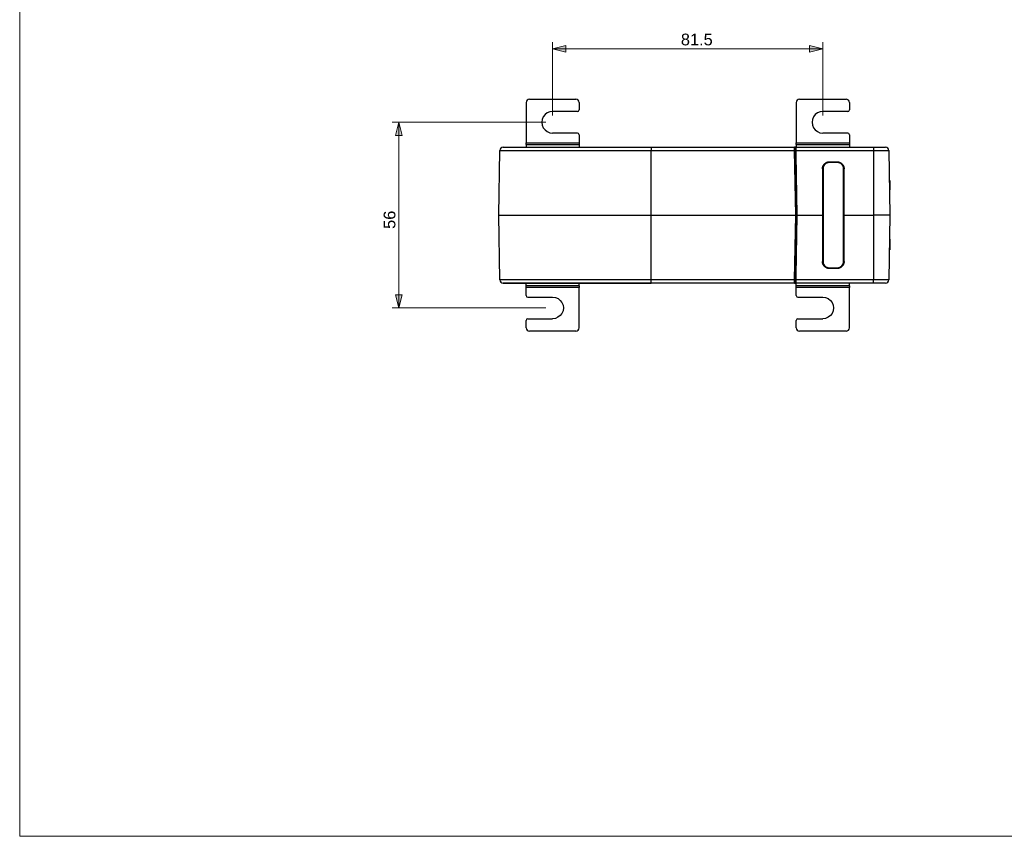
# Model space of a CAD drawing. Header units: inches. Extents: x 0 to 842, y 0 to 595.
# Tile 1 of 7: x 0 to 421, y 0 to 349. Entities that reach past the tile are written whole.
import ezdxf

# ---------------------------------------------------------------- set-up
doc = ezdxf.new("R2010")
doc.units = ezdxf.units.IN
doc.header["$MEASUREMENT"] = 0
doc.layers.add('Capa 1', color=7, linetype='Continuous')

# ---------------------------------------------------------------- blocks, each defined once
blk = doc.blocks.new('block 2')
at = {"layer": 'Capa 1', "lineweight": 0}
blk.add_lwpolyline([(0, 595.28), (841.89, 595.28), (841.89, 0), (0, 0), (0, 595.28)], dxfattribs=at)
at = {"layer": 'Capa 1', "color": 250, "lineweight": 25}
for points in [[(216.5, 313.71), (216.5, 296.4)], [(217.92, 315.12), (237.76, 315.12)], [(239.18, 313.71), (239.18, 310.52)], [(332.01, 313.71), (332.01, 296.4)], [(333.43, 315.12), (353.27, 315.12)], [(354.69, 313.71), (354.69, 310.52)], [(238.47, 309.81), (227.85, 309.81)], [(353.98, 309.81), (343.36, 309.81)], [(238.47, 300.6), (227.84, 300.6)], [(239.18, 299.89), (239.18, 296.4)], [(353.98, 300.6), (343.35, 300.6)], [(354.69, 299.89), (354.69, 296.4)], [(216.5, 295.78), (216.5, 296.4)], [(216.5, 296.4), (239.18, 296.4)], [(216.5, 295.78), (216.5, 294.57)], [(216.5, 295.78), (239.18, 295.78)], [(239.18, 296.4), (239.18, 295.78)], [(239.18, 295.78), (239.18, 294.57)], [(332.01, 295.78), (332.01, 296.4)], [(332.01, 296.4), (354.69, 296.4)], [(332.01, 295.78), (332.01, 294.57)], [(332.01, 295.78), (354.69, 295.78)], [(354.69, 296.4), (354.69, 295.78)], [(354.69, 295.78), (354.69, 294.57)], [(204.81, 265.52), (205.29, 293.18)], [(205.29, 293.18), (205.34, 293.18), (205.67, 293.18), (206.32, 293.18), (207.27, 293.18), (208.53, 293.18), (210.08, 293.18), (211.93, 293.18), (214.05, 293.18), (216.45, 293.18), (219.11, 293.18), (222.01, 293.18), (225.15, 293.18), (228.5, 293.18), (230.19, 293.18)], [(206.71, 294.57), (208.51, 294.57)], [(206.72, 294.57), (206.75, 294.57), (207.08, 294.57), (207.71, 294.57), (208.64, 294.57), (209.87, 294.57), (211.39, 294.57), (213.2, 294.57), (215.28, 294.57), (217.62, 294.57), (220.22, 294.57), (223.06, 294.57), (226.13, 294.57), (228.77, 294.57)], [(208.51, 294.57), (208.64, 294.57)], [(208.64, 294.57), (228.77, 294.57)], [(228.77, 294.57), (270, 294.57)], [(228.77, 294.57), (229.41, 294.57), (232.89, 294.57), (236.54, 294.57), (240.36, 294.57), (244.33, 294.57), (248.41, 294.57), (252.6, 294.57), (256.88, 294.57), (261.22, 294.57), (265.6, 294.57), (270, 294.57)], [(230.19, 293.18), (232.06, 293.18), (235.8, 293.18), (239.7, 293.18), (243.75, 293.18), (247.93, 293.18), (252.21, 293.18), (256.59, 293.18), (261.02, 293.18), (265.5, 293.18), (270, 293.18)], [(270, 294.57), (331.25, 294.57)], [(270, 294.57), (270, 294.55), (270, 294.5), (270, 294.42), (270, 294.31), (270, 294.17), (270, 294), (270, 293.81), (270, 293.61), (270, 293.4), (270, 293.18)], [(270, 293.18), (331.27, 293.18)], [(270, 265.52), (270, 293.18)], [(331.29, 294.57), (331.25, 294.57)], [(331.25, 294.57), (331.94, 294.57)], [(331.27, 293.18), (331.27, 293.33), (331.26, 293.48), (331.26, 293.62), (331.26, 293.74), (331.26, 293.85), (331.26, 293.95), (331.26, 294.04), (331.25, 294.12), (331.25, 294.2), (331.25, 294.26), (331.25, 294.31), (331.25, 294.36), (331.25, 294.4), (331.25, 294.44), (331.25, 294.47), (331.25, 294.5), (331.25, 294.52), (331.25, 294.54), (331.25, 294.55), (331.25, 294.56), (331.25, 294.57), (331.25, 294.57)], [(331.75, 265.52), (331.27, 293.18)], [(331.27, 293.18), (331.36, 293.18), (331.44, 293.18), (331.52, 293.18), (331.57, 293.18), (331.61, 293.18), (331.62, 293.18)], [(331.94, 294.57), (331.29, 294.57)], [(331.62, 293.46), (331.6, 294.22)], [(331.62, 293.18), (331.6, 294.22)], [(331.6, 294.22), (331.61, 294.22), (331.64, 294.22), (331.68, 294.22), (331.74, 294.22), (331.8, 294.22), (331.88, 294.22), (331.94, 294.22)], [(331.62, 293.15), (331.62, 293.46)], [(332.1, 265.52), (331.62, 293.18)], [(331.94, 292.3), (331.64, 292.3)], [(331.94, 291.17), (331.66, 291.17)], [(331.95, 290.82), (331.66, 290.82)], [(331.94, 294.57), (364.96, 294.57)], [(331.94, 293.18), (331.94, 294.57)], [(331.94, 291.45), (331.94, 293.18)], [(331.94, 293.18), (364.96, 293.18)], [(332.39, 265.52), (331.94, 291.45)], [(364.96, 294.57), (370.15, 294.57)], [(364.96, 294.57), (364.96, 294.57), (364.96, 294.57), (364.96, 294.56), (364.96, 294.55), (364.96, 294.53), (364.96, 294.52), (364.96, 294.5), (364.96, 294.48), (364.96, 294.45), (364.96, 294.43), (364.96, 294.4), (364.96, 294.36), (364.96, 294.33), (364.96, 294.29), (364.96, 294.25), (364.96, 294.21), (364.96, 294.17), (364.96, 294.12), (364.96, 294.07), (364.96, 294.02), (364.96, 293.97), (364.96, 293.91), (364.96, 293.86), (364.96, 293.8), (364.96, 293.74), (364.96, 293.68), (364.96, 293.62), (364.96, 293.56), (364.96, 293.5), (364.96, 293.44), (364.96, 293.37), (364.96, 293.31), (364.96, 293.24), (364.96, 293.18)], [(364.96, 293.18), (365.17, 293.18), (365.38, 293.18), (365.58, 293.18), (365.79, 293.18), (366, 293.18), (366.2, 293.18), (366.4, 293.18), (366.61, 293.18), (366.81, 293.18), (367, 293.18), (367.2, 293.18), (367.4, 293.18), (367.59, 293.18), (367.78, 293.18), (367.96, 293.18), (368.15, 293.18), (368.32, 293.18), (368.5, 293.18), (368.67, 293.18), (368.84, 293.18), (369.01, 293.18), (369.17, 293.18), (369.33, 293.18), (369.48, 293.18), (369.63, 293.18), (369.78, 293.18), (369.92, 293.18), (370.05, 293.18), (370.18, 293.18), (370.31, 293.18), (370.42, 293.18), (370.54, 293.18), (370.65, 293.18), (370.75, 293.18), (370.85, 293.18), (370.94, 293.18), (371.02, 293.18), (371.1, 293.18), (371.18, 293.18), (371.24, 293.18), (371.3, 293.18), (371.36, 293.18), (371.41, 293.18), (371.45, 293.18), (371.49, 293.18), (371.51, 293.18), (371.54, 293.18), (371.55, 293.18), (371.56, 293.18), (371.57, 293.18)], [(364.96, 293.18), (364.96, 265.52)], [(371.57, 293.18), (372.05, 265.52)], [(343.2, 285.37), (343.2, 285.48), (343.21, 285.59), (343.22, 285.7), (343.24, 285.81), (343.26, 285.92), (343.28, 286.03), (343.31, 286.13), (343.34, 286.24), (343.38, 286.35), (343.42, 286.45), (343.46, 286.55), (343.51, 286.65), (343.56, 286.75), (343.62, 286.85), (343.68, 286.94), (343.74, 287.03), (343.81, 287.12), (343.88, 287.21), (343.95, 287.29), (344.03, 287.37), (344.11, 287.45), (344.2, 287.52), (344.28, 287.59), (344.37, 287.66), (344.46, 287.72), (344.56, 287.78), (344.65, 287.84), (344.75, 287.89), (344.85, 287.94), (344.95, 287.98), (345.06, 288.02), (345.16, 288.06), (345.27, 288.09), (345.37, 288.12), (345.48, 288.15), (345.59, 288.16), (345.7, 288.18), (345.81, 288.19), (345.93, 288.2), (346.04, 288.2)], [(346.05, 288.19), (345.94, 288.18), (345.83, 288.18), (345.72, 288.17), (345.61, 288.15), (345.5, 288.13), (345.39, 288.11), (345.28, 288.08), (345.17, 288.05), (345.07, 288.01), (344.96, 287.97), (344.86, 287.93), (344.76, 287.88), (344.66, 287.83), (344.57, 287.77), (344.47, 287.71), (344.38, 287.65), (344.29, 287.58), (344.21, 287.51), (344.12, 287.43), (344.04, 287.36), (343.97, 287.28), (343.89, 287.19), (343.82, 287.11), (343.76, 287.02), (343.69, 286.93), (343.63, 286.83), (343.58, 286.74), (343.52, 286.64), (343.47, 286.54), (343.43, 286.44), (343.39, 286.33), (343.35, 286.23), (343.32, 286.12), (343.29, 286.01), (343.27, 285.91), (343.25, 285.8), (343.23, 285.69), (343.22, 285.58), (343.22, 285.46), (343.21, 285.35)], [(349.69, 287.98), (346.01, 287.98)], [(346.04, 288.2), (346.05, 288.19)], [(349.59, 288.2), (346.04, 288.2)], [(349.58, 288.19), (346.05, 288.19)], [(349.59, 288.2), (349.58, 288.19)], [(352.41, 285.35), (352.41, 285.46), (352.41, 285.58), (352.39, 285.69), (352.38, 285.8), (352.36, 285.91), (352.34, 286.02), (352.31, 286.12), (352.28, 286.23), (352.24, 286.33), (352.2, 286.44), (352.15, 286.54), (352.1, 286.64), (352.05, 286.74), (352, 286.83), (351.94, 286.93), (351.87, 287.02), (351.81, 287.11), (351.73, 287.19), (351.66, 287.28), (351.58, 287.36), (351.5, 287.43), (351.42, 287.51), (351.33, 287.58), (351.25, 287.65), (351.15, 287.71), (351.06, 287.77), (350.96, 287.83), (350.87, 287.88), (350.77, 287.93), (350.66, 287.97), (350.56, 288.01), (350.46, 288.05), (350.35, 288.08), (350.24, 288.11), (350.13, 288.13), (350.02, 288.15), (349.91, 288.17), (349.8, 288.18), (349.69, 288.18), (349.58, 288.19)], [(349.59, 288.2), (349.7, 288.2), (349.81, 288.19), (349.92, 288.18), (350.03, 288.16), (350.14, 288.15), (350.25, 288.12), (350.36, 288.09), (350.47, 288.06), (350.57, 288.02), (350.68, 287.98), (350.78, 287.94), (350.88, 287.89), (350.98, 287.84), (351.07, 287.78), (351.17, 287.72), (351.26, 287.66), (351.35, 287.59), (351.43, 287.52), (351.52, 287.45), (351.6, 287.37), (351.67, 287.29), (351.75, 287.21), (351.82, 287.12), (351.88, 287.03), (351.95, 286.94), (352.01, 286.85), (352.06, 286.75), (352.12, 286.65), (352.17, 286.55), (352.21, 286.45), (352.25, 286.35), (352.29, 286.24), (352.32, 286.13), (352.35, 286.03), (352.37, 285.92), (352.39, 285.81), (352.41, 285.7), (352.42, 285.59), (352.42, 285.48), (352.43, 285.37)], [(343.2, 285.37), (343.21, 285.35)], [(343.2, 285.37), (343.2, 265.52)], [(343.21, 285.35), (343.21, 265.52)], [(343.46, 285.43), (343.46, 245.6)], [(352.24, 245.6), (352.24, 285.43)], [(352.43, 285.37), (352.41, 285.35)], [(352.42, 265.52), (352.41, 285.35)], [(352.43, 265.52), (352.43, 285.37)], [(371.79, 280.29), (372.05, 280.29)], [(371.8, 280.09), (372.05, 280.09)], [(371.8, 279.76), (372.05, 279.76)], [(371.82, 278.82), (372.05, 278.82)], [(372.05, 280.29), (372.05, 280.1)], [(372.05, 280.1), (372.05, 280.09)], [(372.05, 280.09), (372.05, 279.76)], [(372.05, 279.76), (372.05, 278.82)], [(372.05, 278.82), (372.05, 276.36)], [(371.86, 276.36), (372.05, 276.36)], [(204.81, 265.52), (206.13, 265.52)], [(204.81, 265.52), (206.13, 265.52)], [(205.29, 237.85), (204.81, 265.52)], [(206.13, 265.52), (206.65, 265.52)], [(206.13, 265.52), (206.65, 265.52)], [(206.65, 265.52), (206.8, 265.52)], [(206.65, 265.52), (206.8, 265.52)], [(206.8, 265.52), (207.95, 265.52)], [(206.8, 265.52), (207.95, 265.52)], [(207.95, 265.52), (208.07, 265.52)], [(207.95, 265.52), (208.07, 265.52)], [(208.07, 265.52), (226.99, 265.52)], [(208.07, 265.52), (210.24, 265.52)], [(210.24, 265.52), (226.99, 265.52)], [(226.99, 265.52), (229.35, 265.52)], [(226.99, 265.52), (229.35, 265.52)], [(229.35, 265.52), (230.67, 265.52)], [(229.35, 265.52), (230.67, 265.52)], [(230.67, 265.52), (270, 265.52)], [(230.67, 265.52), (270, 265.52)], [(270, 265.52), (331.75, 265.52)], [(270, 265.52), (331.75, 265.52)], [(270, 237.85), (270, 265.52)], [(331.27, 237.85), (331.75, 265.52)], [(331.62, 237.85), (332.1, 265.52)], [(332.1, 265.52), (331.75, 265.52)], [(331.75, 265.52), (331.84, 265.52)], [(331.84, 265.52), (331.93, 265.52)], [(331.93, 265.52), (332, 265.52)], [(331.94, 239.58), (332.39, 265.52)], [(332, 265.52), (332.06, 265.52)], [(332.06, 265.52), (332.09, 265.52)], [(332.09, 265.52), (332.1, 265.52)], [(332.1, 265.52), (332.39, 265.52)], [(332.1, 265.52), (332.39, 265.52)], [(332.39, 265.52), (343.2, 265.52)], [(343.2, 265.52), (343.2, 245.67)], [(343.21, 265.52), (343.46, 265.52)], [(343.21, 265.52), (343.21, 245.68)], [(352.24, 265.52), (352.42, 265.52)], [(352.41, 245.68), (352.42, 265.52)], [(352.43, 245.67), (352.43, 265.52)], [(352.43, 265.52), (364.96, 265.52)], [(364.96, 265.52), (364.96, 237.85)], [(372.05, 265.52), (372.05, 265.52), (372.04, 265.52), (372.02, 265.52), (371.99, 265.52), (371.96, 265.52), (371.93, 265.52), (371.88, 265.52), (371.83, 265.52), (371.77, 265.52), (371.7, 265.52), (371.63, 265.52), (371.55, 265.52), (371.47, 265.52), (371.38, 265.52), (371.28, 265.52), (371.17, 265.52), (371.06, 265.52), (370.95, 265.52), (370.82, 265.52), (370.7, 265.52), (370.56, 265.52), (370.42, 265.52), (370.28, 265.52), (370.13, 265.52), (369.97, 265.52), (369.82, 265.52), (369.65, 265.52), (369.48, 265.52), (369.31, 265.52), (369.13, 265.52), (368.95, 265.52), (368.76, 265.52), (368.57, 265.52), (368.38, 265.52), (368.18, 265.52), (367.98, 265.52), (367.78, 265.52), (367.57, 265.52), (367.36, 265.52), (367.15, 265.52), (366.94, 265.52), (366.73, 265.52), (366.51, 265.52), (366.29, 265.52), (366.07, 265.52), (365.85, 265.52), (365.63, 265.52), (365.41, 265.52), (365.19, 265.52), (364.96, 265.52)], [(372.05, 265.52), (371.57, 237.85)], [(371.84, 253.71), (372.05, 253.71)], [(371.87, 255.31), (372.05, 255.31)], [(372.05, 255.31), (372.05, 253.71)], [(372.05, 253.71), (372.05, 252.27)], [(371.79, 250.68), (372.05, 250.68)], [(371.82, 252.28), (372.05, 252.28)], [(372.05, 252.28), (372.05, 250.68)], [(343.2, 245.67), (343.21, 245.68)], [(346.04, 242.83), (345.93, 242.84), (345.81, 242.84), (345.7, 242.85), (345.59, 242.87), (345.48, 242.89), (345.37, 242.91), (345.27, 242.94), (345.16, 242.97), (345.06, 243.01), (344.95, 243.05), (344.85, 243.09), (344.75, 243.14), (344.65, 243.19), (344.56, 243.25), (344.46, 243.31), (344.37, 243.38), (344.28, 243.44), (344.2, 243.51), (344.11, 243.59), (344.03, 243.66), (343.95, 243.74), (343.88, 243.83), (343.81, 243.91), (343.74, 244), (343.68, 244.09), (343.62, 244.19), (343.56, 244.28), (343.51, 244.38), (343.46, 244.48), (343.42, 244.58), (343.38, 244.69), (343.34, 244.79), (343.31, 244.9), (343.28, 245.01), (343.26, 245.12), (343.24, 245.22), (343.22, 245.33), (343.21, 245.44), (343.2, 245.56), (343.2, 245.67)], [(343.21, 245.68), (343.22, 245.57), (343.22, 245.46), (343.23, 245.35), (343.25, 245.24), (343.27, 245.13), (343.29, 245.02), (343.32, 244.91), (343.35, 244.8), (343.39, 244.7), (343.43, 244.6), (343.47, 244.49), (343.52, 244.39), (343.58, 244.3), (343.63, 244.2), (343.69, 244.11), (343.76, 244.01), (343.82, 243.93), (343.89, 243.84), (343.97, 243.76), (344.04, 243.68), (344.12, 243.6), (344.21, 243.53), (344.29, 243.45), (344.38, 243.39), (344.47, 243.32), (344.57, 243.26), (344.66, 243.21), (344.76, 243.16), (344.86, 243.11), (344.96, 243.06), (345.07, 243.02), (345.17, 242.99), (345.28, 242.95), (345.39, 242.92), (345.5, 242.9), (345.61, 242.88), (345.72, 242.87), (345.83, 242.85), (345.94, 242.85), (346.05, 242.85)], [(349.58, 242.85), (349.69, 242.85), (349.8, 242.85), (349.91, 242.87), (350.02, 242.88), (350.13, 242.9), (350.24, 242.92), (350.35, 242.95), (350.46, 242.99), (350.56, 243.02), (350.66, 243.06), (350.77, 243.11), (350.87, 243.16), (350.96, 243.21), (351.06, 243.26), (351.15, 243.32), (351.25, 243.39), (351.33, 243.45), (351.42, 243.53), (351.5, 243.6), (351.58, 243.68), (351.66, 243.76), (351.73, 243.84), (351.81, 243.93), (351.87, 244.01), (351.94, 244.11), (352, 244.2), (352.05, 244.3), (352.1, 244.39), (352.15, 244.49), (352.2, 244.6), (352.24, 244.7), (352.27, 244.8), (352.31, 244.91), (352.34, 245.02), (352.36, 245.13), (352.38, 245.24), (352.39, 245.35), (352.4, 245.46), (352.41, 245.57), (352.41, 245.68)], [(352.43, 245.67), (352.42, 245.56), (352.42, 245.45), (352.41, 245.33), (352.39, 245.22), (352.37, 245.11), (352.35, 245), (352.32, 244.9), (352.29, 244.79), (352.25, 244.69), (352.21, 244.58), (352.17, 244.48), (352.12, 244.38), (352.06, 244.28), (352.01, 244.19), (351.95, 244.09), (351.88, 244), (351.82, 243.91), (351.75, 243.83), (351.67, 243.74), (351.6, 243.66), (351.52, 243.59), (351.43, 243.51), (351.35, 243.44), (351.26, 243.38), (351.17, 243.31), (351.07, 243.25), (350.98, 243.2), (350.88, 243.14), (350.78, 243.09), (350.68, 243.05), (350.57, 243.01), (350.47, 242.97), (350.36, 242.94), (350.25, 242.91), (350.14, 242.89), (350.03, 242.87), (349.92, 242.85), (349.81, 242.84), (349.7, 242.84), (349.59, 242.83)], [(352.43, 245.67), (352.41, 245.68)], [(331.66, 240.21), (331.95, 240.21)], [(346.01, 243.05), (349.69, 243.05)], [(346.04, 242.83), (346.05, 242.85)], [(346.04, 242.83), (349.59, 242.83)], [(346.05, 242.85), (349.58, 242.85)], [(349.59, 242.83), (349.58, 242.85)], [(230.19, 237.85), (228.5, 237.85), (225.15, 237.85), (222.01, 237.85), (219.11, 237.85), (216.45, 237.85), (214.05, 237.85), (211.93, 237.85), (210.08, 237.85), (208.53, 237.85), (207.27, 237.85), (206.32, 237.85), (205.67, 237.85), (205.34, 237.85), (205.29, 237.85)], [(208.51, 236.46), (206.71, 236.46)], [(206.72, 236.46), (206.75, 236.46), (207.08, 236.46), (207.71, 236.46), (208.64, 236.46), (209.87, 236.46), (211.39, 236.46), (213.2, 236.46), (215.28, 236.46), (217.62, 236.46), (220.22, 236.46), (223.06, 236.46), (226.13, 236.46), (228.77, 236.46)], [(208.64, 236.46), (208.51, 236.46)], [(228.77, 236.46), (208.64, 236.46)], [(216.5, 235.25), (216.5, 236.46)], [(270, 236.46), (228.77, 236.46)], [(228.77, 236.46), (229.41, 236.46), (232.89, 236.46), (236.54, 236.46), (240.36, 236.46), (244.33, 236.46), (248.41, 236.46), (252.6, 236.46), (256.88, 236.46), (261.22, 236.46), (265.6, 236.46), (270, 236.46)], [(270, 237.85), (265.5, 237.85), (261.02, 237.85), (256.58, 237.85), (252.21, 237.85), (247.93, 237.85), (243.75, 237.85), (239.7, 237.85), (235.79, 237.85), (232.06, 237.85), (230.19, 237.85)], [(239.18, 235.25), (239.18, 236.46)], [(270, 236.46), (270, 236.48), (270, 236.53), (270, 236.61), (270, 236.73), (270, 236.87), (270, 237.03), (270, 237.22), (270, 237.42), (270, 237.64), (270, 237.85)], [(331.27, 237.85), (270, 237.85)], [(331.25, 236.46), (270, 236.46)], [(331.25, 236.46), (331.25, 236.47), (331.25, 236.49), (331.25, 236.53), (331.25, 236.58), (331.25, 236.63), (331.25, 236.69), (331.25, 236.76), (331.25, 236.83), (331.25, 236.9), (331.25, 236.97), (331.26, 237.04), (331.26, 237.11), (331.26, 237.18), (331.26, 237.25), (331.26, 237.32), (331.26, 237.39), (331.26, 237.47), (331.26, 237.54), (331.26, 237.62), (331.27, 237.69), (331.27, 237.77), (331.27, 237.85)], [(331.25, 236.46), (331.29, 236.46)], [(331.94, 236.46), (331.25, 236.46)], [(331.27, 237.85), (331.36, 237.85), (331.44, 237.85), (331.52, 237.85), (331.57, 237.85), (331.61, 237.85), (331.62, 237.85)], [(331.29, 236.46), (331.94, 236.46)], [(331.6, 236.81), (331.62, 237.85)], [(331.6, 236.81), (331.62, 237.57)], [(331.94, 236.81), (331.92, 236.81), (331.82, 236.81), (331.73, 236.81), (331.67, 236.81), (331.63, 236.81), (331.61, 236.81), (331.6, 236.81)], [(331.94, 238.73), (331.64, 238.73)], [(331.66, 239.86), (331.94, 239.87)], [(331.94, 237.85), (331.94, 239.58)], [(331.94, 236.46), (331.94, 237.85)], [(364.96, 237.85), (331.94, 237.85)], [(364.96, 236.46), (331.94, 236.46)], [(332.01, 235.25), (332.01, 236.46)], [(354.69, 235.25), (354.69, 236.46)], [(364.96, 236.46), (364.96, 236.46), (364.96, 236.47), (364.96, 236.48), (364.96, 236.49), (364.96, 236.5), (364.96, 236.51), (364.96, 236.53), (364.96, 236.56), (364.96, 236.58), (364.96, 236.61), (364.96, 236.64), (364.96, 236.67), (364.96, 236.7), (364.96, 236.74), (364.96, 236.78), (364.96, 236.82), (364.96, 236.87), (364.96, 236.91), (364.96, 236.96), (364.96, 237.01), (364.96, 237.07), (364.96, 237.12), (364.96, 237.17), (364.96, 237.23), (364.96, 237.29), (364.96, 237.35), (364.96, 237.41), (364.96, 237.47), (364.96, 237.53), (364.96, 237.6), (364.96, 237.66), (364.96, 237.73), (364.96, 237.79), (364.96, 237.85)], [(371.57, 237.85), (371.56, 237.85), (371.55, 237.85), (371.54, 237.85), (371.52, 237.85), (371.49, 237.85), (371.45, 237.85), (371.41, 237.85), (371.36, 237.85), (371.31, 237.85), (371.24, 237.85), (371.18, 237.85), (371.1, 237.85), (371.02, 237.85), (370.94, 237.85), (370.85, 237.85), (370.75, 237.85), (370.65, 237.85), (370.54, 237.85), (370.43, 237.85), (370.31, 237.85), (370.18, 237.85), (370.05, 237.85), (369.92, 237.85), (369.78, 237.85), (369.63, 237.85), (369.48, 237.85), (369.33, 237.85), (369.17, 237.85), (369.01, 237.85), (368.85, 237.85), (368.68, 237.85), (368.5, 237.85), (368.33, 237.85), (368.15, 237.85), (367.96, 237.85), (367.78, 237.85), (367.59, 237.85), (367.39, 237.85), (367.2, 237.85), (367, 237.85), (366.81, 237.85), (366.61, 237.85), (366.4, 237.85), (366.2, 237.85), (366, 237.85), (365.79, 237.85), (365.59, 237.85), (365.38, 237.85), (365.17, 237.85), (364.96, 237.85)], [(370.15, 236.46), (364.96, 236.46)], [(216.5, 234.63), (216.5, 235.25)], [(239.18, 235.25), (216.5, 235.25)], [(216.5, 231.15), (216.5, 234.64)], [(239.18, 234.63), (216.5, 234.63)], [(239.18, 235.25), (239.18, 234.63)], [(239.18, 217.33), (239.18, 234.64)], [(332.01, 234.63), (332.01, 235.25)], [(354.69, 235.25), (332.01, 235.25)], [(332.01, 231.15), (332.01, 234.64)], [(354.69, 234.63), (332.01, 234.63)], [(354.69, 235.25), (354.69, 234.63)], [(354.69, 217.33), (354.69, 234.64)], [(217.21, 230.44), (227.84, 230.44)], [(332.72, 230.44), (343.35, 230.44)], [(216.5, 217.33), (216.5, 220.52)], [(217.21, 221.23), (227.83, 221.23)], [(332.01, 217.33), (332.01, 220.52)], [(332.72, 221.23), (343.34, 221.23)], [(237.76, 215.91), (217.92, 215.91)], [(353.27, 215.91), (333.43, 215.91)]]:
    blk.add_lwpolyline(points, dxfattribs=at)
for points in [[(217.92, 315.12), (217.13, 315.12), (216.5, 314.49), (216.5, 313.71)], [(238.76, 314.71), (238.5, 314.97), (238.13, 315.12), (237.76, 315.12)], [(239.18, 313.71), (239.18, 314.08), (239.03, 314.44), (238.76, 314.71)], [(333.43, 315.12), (332.65, 315.12), (332.01, 314.49), (332.01, 313.71)], [(354.27, 314.71), (354.01, 314.97), (353.65, 315.12), (353.27, 315.12)], [(354.69, 313.71), (354.69, 314.08), (354.54, 314.44), (354.27, 314.71)], [(223.85, 307.51), (223.03, 306.08), (223.02, 304.33), (223.85, 302.9)], [(227.85, 309.81), (226.2, 309.81), (224.68, 308.94), (223.85, 307.51)], [(238.47, 309.81), (238.86, 309.81), (239.18, 310.12), (239.18, 310.52)], [(339.36, 307.51), (338.54, 306.08), (338.54, 304.33), (339.36, 302.9)], [(343.36, 309.81), (341.71, 309.81), (340.19, 308.94), (339.36, 307.51)], [(353.98, 309.81), (354.37, 309.81), (354.69, 310.12), (354.69, 310.52)], [(223.85, 302.9), (224.67, 301.48), (226.19, 300.6), (227.84, 300.6)], [(239.18, 299.89), (239.18, 300.28), (238.86, 300.59), (238.47, 300.59)], [(339.36, 302.9), (340.18, 301.48), (341.7, 300.6), (343.35, 300.6)], [(354.69, 299.89), (354.69, 300.28), (354.37, 300.59), (353.98, 300.59)], [(206.71, 294.57), (205.93, 294.57), (205.3, 293.95), (205.29, 293.18)], [(331.6, 294.22), (331.6, 294.42), (331.44, 294.57), (331.25, 294.57)], [(331.34, 294.56), (331.31, 294.57), (331.28, 294.57), (331.25, 294.57)], [(331.37, 294.55), (331.36, 294.55), (331.35, 294.56), (331.34, 294.56)], [(331.42, 294.53), (331.41, 294.53), (331.39, 294.54), (331.37, 294.55)], [(331.46, 294.5), (331.45, 294.51), (331.44, 294.52), (331.42, 294.53)], [(331.5, 294.47), (331.49, 294.48), (331.47, 294.49), (331.46, 294.5)], [(331.53, 294.43), (331.52, 294.45), (331.51, 294.46), (331.5, 294.47)], [(331.55, 294.4), (331.55, 294.41), (331.54, 294.42), (331.53, 294.43)], [(331.58, 294.35), (331.57, 294.36), (331.56, 294.38), (331.55, 294.4)], [(331.59, 294.31), (331.59, 294.33), (331.58, 294.34), (331.58, 294.35)], [(331.6, 294.22), (331.6, 294.25), (331.6, 294.28), (331.59, 294.31)], [(371.57, 293.18), (371.55, 293.95), (370.92, 294.57), (370.15, 294.57)], [(344.2, 287.23), (343.73, 286.75), (343.46, 286.11), (343.46, 285.43)], [(346.01, 287.98), (345.33, 287.98), (344.68, 287.71), (344.2, 287.23)], [(351.5, 287.23), (351.02, 287.71), (350.37, 287.98), (349.69, 287.98)], [(352.24, 285.43), (352.24, 286.11), (351.98, 286.76), (351.5, 287.23)], [(343.46, 245.6), (343.46, 244.93), (343.73, 244.28), (344.2, 243.8)], [(349.69, 243.05), (351.1, 243.05), (352.24, 244.19), (352.24, 245.6)], [(344.2, 243.8), (344.68, 243.32), (345.33, 243.05), (346.01, 243.05)], [(205.29, 237.85), (205.3, 237.08), (205.93, 236.46), (206.71, 236.46)], [(331.25, 236.46), (331.44, 236.46), (331.6, 236.62), (331.6, 236.81)], [(331.25, 236.46), (331.28, 236.46), (331.31, 236.46), (331.34, 236.47)], [(331.34, 236.47), (331.35, 236.48), (331.36, 236.48), (331.37, 236.48)], [(331.37, 236.48), (331.39, 236.49), (331.41, 236.5), (331.42, 236.51)], [(331.42, 236.51), (331.44, 236.51), (331.45, 236.52), (331.46, 236.53)], [(331.46, 236.53), (331.47, 236.54), (331.48, 236.55), (331.5, 236.56)], [(331.5, 236.56), (331.51, 236.57), (331.52, 236.59), (331.53, 236.6)], [(331.53, 236.6), (331.54, 236.61), (331.55, 236.62), (331.55, 236.63)], [(331.55, 236.63), (331.56, 236.65), (331.57, 236.67), (331.58, 236.69)], [(331.58, 236.69), (331.58, 236.7), (331.59, 236.71), (331.59, 236.72)], [(331.59, 236.72), (331.6, 236.75), (331.6, 236.78), (331.6, 236.81)], [(370.15, 236.46), (370.92, 236.46), (371.55, 237.08), (371.57, 237.85)], [(216.5, 231.15), (216.5, 230.75), (216.82, 230.44), (217.21, 230.44)], [(227.84, 230.44), (229.48, 230.44), (231.01, 229.56), (231.83, 228.13)], [(231.83, 228.13), (232.65, 226.71), (232.65, 224.95), (231.82, 223.52)], [(332.01, 231.15), (332.01, 230.75), (332.33, 230.44), (332.72, 230.44)], [(343.35, 230.44), (345, 230.44), (346.52, 229.56), (347.34, 228.13)], [(347.34, 228.13), (348.16, 226.71), (348.16, 224.95), (347.34, 223.52)], [(231.82, 223.52), (231, 222.1), (229.47, 221.22), (227.83, 221.23)], [(347.34, 223.52), (346.51, 222.1), (344.99, 221.22), (343.34, 221.23)], [(217.21, 221.23), (216.82, 221.23), (216.5, 220.91), (216.5, 220.52)], [(332.72, 221.23), (332.33, 221.23), (332.01, 220.91), (332.01, 220.52)], [(216.5, 217.33), (216.5, 216.95), (216.65, 216.59), (216.91, 216.33)], [(216.91, 216.33), (217.18, 216.06), (217.54, 215.91), (217.92, 215.91)], [(237.76, 215.91), (238.54, 215.91), (239.18, 216.54), (239.18, 217.33)], [(332.01, 217.33), (332.01, 216.95), (332.16, 216.59), (332.43, 216.33)], [(332.43, 216.33), (332.69, 216.06), (333.05, 215.91), (333.43, 215.91)], [(353.27, 215.91), (354.05, 215.91), (354.69, 216.54), (354.69, 217.33)]]:
    blk.add_open_spline(points, degree=3, dxfattribs=at)
blk = doc.blocks.new('block 3')
at = {"layer": 'Capa 1', "lineweight": 0}
blk.add_lwpolyline([(0, 595.28), (841.89, 595.28), (841.89, 0), (0, 0), (0, 595.28)], dxfattribs=at)
blk = doc.blocks.new('block 4')
at = {"layer": 'Capa 1', "lineweight": 0}
blk.add_lwpolyline([(0, 595.28), (841.89, 595.28), (841.89, 0), (0, 0), (0, 595.28)], dxfattribs=at)
blk = doc.blocks.new('block 5')
at = {"layer": 'Capa 1', "lineweight": 0}
blk.add_lwpolyline([(0, 595.28), (841.89, 595.28), (841.89, 0), (0, 0), (0, 595.28)], dxfattribs=at)
blk = doc.blocks.new('block 6')
at = {"layer": 'Capa 1', "lineweight": 0}
blk.add_lwpolyline([(0, 595.28), (841.89, 595.28), (841.89, 0), (0, 0), (0, 595.28)], dxfattribs=at)
blk = doc.blocks.new('block 7')
at = {"layer": 'Capa 1', "lineweight": 0}
blk.add_lwpolyline([(0, 595.28), (841.89, 595.28), (841.89, 0), (0, 0), (0, 595.28)], dxfattribs=at)
blk = doc.blocks.new('block 8')
at = {"layer": 'Capa 1'}
h = blk.add_hatch(color=250, dxfattribs=at)
h.dxf.hatch_style = 2
h.paths.add_polyline_path([(227.84, 336.6), (233.51, 338.02), (233.51, 335.19)])
h = blk.add_hatch(color=250, dxfattribs=at)
h.dxf.hatch_style = 2
h.paths.add_polyline_path([(343.35, 336.6), (337.68, 335.19), (337.68, 338.02)])
at = {"layer": 'Capa 1', "lineweight": 0}
for points in [[(0, 595.28), (841.89, 595.28), (841.89, 0), (0, 0), (0, 595.28)], [(227.84, 336.6), (233.51, 338.02), (233.51, 335.19), (227.84, 336.6)], [(227.84, 336.6), (233.51, 338.02), (233.51, 335.19), (227.84, 336.6)], [(343.35, 336.6), (337.68, 335.19), (337.68, 338.02), (343.35, 336.6)], [(343.35, 336.6), (337.68, 335.19), (337.68, 338.02), (343.35, 336.6)]]:
    blk.add_lwpolyline(points, dxfattribs=at)
blk = doc.blocks.new('block 9')
at = {"layer": 'Capa 1'}
h = blk.add_hatch(color=250, dxfattribs=at)
h.dxf.hatch_style = 2
h.paths.add_polyline_path([(162.09, 305.2), (163.51, 299.53), (160.68, 299.53)])
h = blk.add_hatch(color=250, dxfattribs=at)
h.dxf.hatch_style = 2
h.paths.add_polyline_path([(162.09, 225.83), (160.68, 231.5), (163.51, 231.5)])
at = {"layer": 'Capa 1', "lineweight": 0}
for points in [[(0, 595.28), (841.89, 595.28), (841.89, 0), (0, 0), (0, 595.28)], [(162.09, 305.2), (163.51, 299.53), (160.68, 299.53), (162.09, 305.2)], [(162.09, 305.2), (163.51, 299.53), (160.68, 299.53), (162.09, 305.2)], [(162.09, 225.83), (160.68, 231.5), (163.51, 231.5), (162.09, 225.83)], [(162.09, 225.83), (160.68, 231.5), (163.51, 231.5), (162.09, 225.83)]]:
    blk.add_lwpolyline(points, dxfattribs=at)
at = {"layer": 'Capa 1', "color": 250, "lineweight": 9}
for points in [[(227.84, 308.04), (227.84, 339.44)], [(343.35, 308.04), (343.35, 339.44)], [(227.84, 336.6), (285.59, 336.6)], [(343.35, 336.6), (285.59, 336.6)], [(225, 305.2), (159.26, 305.2)], [(162.09, 305.2), (162.09, 265.52)], [(162.09, 225.83), (162.09, 265.52)], [(225, 225.83), (159.26, 225.83)]]:
    blk.add_lwpolyline(points, dxfattribs=at)

msp = doc.modelspace()

# ---------------------------------------------------------------- block references
at = {"layer": 'Capa 1'}
for name in ['block 2', 'block 3', 'block 4', 'block 5', 'block 6', 'block 7', 'block 8', 'block 9']:
    msp.add_blockref(name, (0, 0), dxfattribs=at)

# ---------------------------------------------------------------- texts
at = {"layer": 'Capa 1', "color": 250, "insert": (282.67, 338.02), "char_height": 5.0117, "attachment_point": 7}
msp.add_mtext('\\fArial|b0|i0|c0|p34;\\W1;81.5', dxfattribs=at)
at = {"layer": 'Capa 1', "color": 250, "insert": (160.68, 259.64), "char_height": 5.0117, "attachment_point": 7, "rotation": 90}
msp.add_mtext('\\fArial|b0|i0|c0|p34;\\W1;56', dxfattribs=at)

doc.saveas('drawing.dxf')
